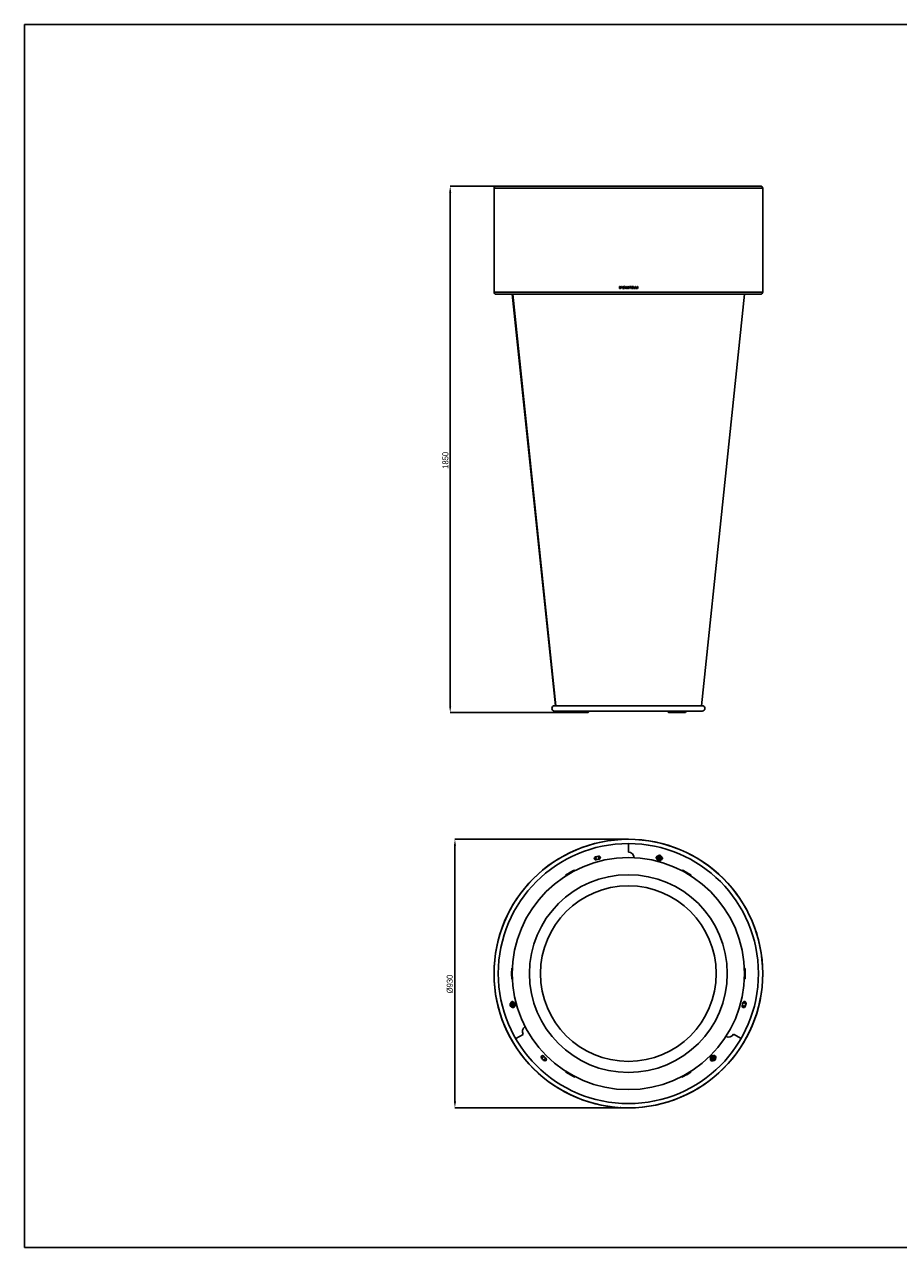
# Model space of a CAD drawing. Header units: millimetres. Extents: x -1749 to 4401, y -854 to 3451.
# Tile 1 of 3: x -1749 to 1326, y -854 to 3451. Entities that reach past the tile are written whole.
import ezdxf

# ---------------------------------------------------------------- set-up
doc = ezdxf.new("R2010")
doc.units = ezdxf.units.MM
doc.header["$LTSCALE"] = 8
doc.header["$PDSIZE"] = -1
doc.linetypes.add('SLD-Centro', pattern=[19.05, 15.24, -1.27, 1.27, -1.27])
doc.linetypes.add('SLD-Solido', pattern=[0])
for name, color, linetype in [('PIEGHE', 6, 'SLD-Centro'), ('QUOTE', 1, 'SLD-Solido'), ('SCHIZZI', 9, 'Continuous')]:
    doc.layers.add(name, color=color, linetype=linetype)
doc.styles.add('SLDTEXTSTYLE0', font='GOTHIC.TTF', dxfattribs={"width": 0.913})
doc.dimstyles.new('SLDDIMSTYLE0', dxfattribs={"dimtxt": 21.166667, "dimasz": 22.4, "dimexe": 0, "dimexo": 0.0625, "dimgap": 5.291667, "dimtad": 1, "dimdec": 0, "dimrnd": 1e-09, "dimzin": 12, "dimdsep": 46, "dimtxsty": 'SLDTEXTSTYLE0', "dimsah": 1, "dimcen": 0.09, "dimadec": 0, "dimazin": 3, "dimtfac": 1, "dimtdec": 0, "dimtofl": 0, "dimtmove": 0, "dimatfit": 3, "dimfxl": 1, "dimfrac": 2, "dimtolj": 1, "dimtzin": 12, "dimarcsym": 0})

# ---------------------------------------------------------------- blocks, each defined once
blk = doc.blocks.new('*D27')
at = {"layer": 'Defpoints', "color": 0, "transparency": 16777216}
for p in [(-89.5, 2881.8), (-251.2, 1028.8), (175.1, 1028.8)]:
    blk.add_point(p, dxfattribs=at)
at = {"layer": 'QUOTE', "color": 0, "lineweight": -2, "transparency": 16777216}
for p, q in [((-89.5, 2881.8), (-251.2, 2881.8)), ((-251.2, 2859.4), (-251.2, 1051.2)), ((175, 1028.8), (-251.2, 1028.8))]:
    blk.add_line(p, q, dxfattribs=at)
at = {"layer": 'QUOTE', "color": 0, "transparency": 16777216}
for points in [[(-254.9, 2859.4), (-247.5, 2859.4), (-251.2, 2881.8)], [(-254.9, 1051.2), (-247.5, 1051.2), (-251.2, 1028.8)]]:
    blk.add_solid(points, dxfattribs=at)
at = {"layer": 'QUOTE', "color": 0, "transparency": 16777216, "insert": (-278.7, 1916.7), "char_height": 21.17, "attachment_point": 2, "rotation": 90, "style": 'SLDTEXTSTYLE0'}
blk.add_mtext('\\A1;1850', dxfattribs=at)
blk = doc.blocks.new('*D28')
at = {"layer": 'Defpoints', "color": 0, "transparency": 16777216}
for p in [(374.5, 582.7), (-234.5, -362.5), (372.6, -362.5)]:
    blk.add_point(p, dxfattribs=at)
at = {"layer": 'QUOTE', "color": 0, "lineweight": -2, "transparency": 16777216}
for p, q in [((374.5, 582.7), (-234.5, 582.7)), ((-234.5, 560.3), (-234.5, -340.1)), ((372.5, -362.5), (-234.5, -362.5))]:
    blk.add_line(p, q, dxfattribs=at)
at = {"layer": 'QUOTE', "color": 0, "transparency": 16777216}
for points in [[(-238.2, 560.3), (-230.7, 560.3), (-234.5, 582.7)], [(-238.2, -340.1), (-230.7, -340.1), (-234.5, -362.5)]]:
    blk.add_solid(points, dxfattribs=at)
at = {"layer": 'QUOTE', "color": 0, "transparency": 16777216, "insert": (-263.3, 73.4), "char_height": 21.17, "attachment_point": 2, "rotation": 90, "style": 'SLDTEXTSTYLE0'}
blk.add_mtext('\\A1;%%C930', dxfattribs=at)

msp = doc.modelspace()

# ---------------------------------------------------------------- linework, layer by layer
for p, q in [((-96.9, 2874.4), (-96.9, 2508.7)), ((-96.9, 2874.4), (848.3, 2874.4)), ((-96.9, 2874.4), (377.1, 2874.4)), ((840.9, 2881.8), (-89.5, 2881.8)), ((377.1, 2874.4), (848.3, 2874.4)), ((848.3, 2508.7), (848.3, 2874.4)), ((-96.9, 2508.7), (848.3, 2508.7)), ((-96.9, 2508.7), (377.1, 2508.7)), ((-89.5, 2501.2), (840.9, 2501.2)), ((119, 1052.9), (-33, 2501.2)), ((-31.1, 2501.2), (-10.4, 2304.5)), ((-10.5, 2304.9), (-31.1, 2501.2)), ((346.4, 2528), (343.9, 2528)), ((343.9, 2528), (343.9, 2521.6)), ((346.8, 2521.6), (343.9, 2521.6)), ((344, 2528), (344, 2521.6)), ((344.7, 2527.2), (344.7, 2522.4)), ((346.4, 2527.2), (344.7, 2527.2)), ((344.7, 2522.4), (346.7, 2522.4)), ((346.7, 2527.9), (346.4, 2528)), ((346.7, 2527.2), (346.4, 2527.2)), ((346.4, 2527.2), (346.4, 2527.2)), ((346.7, 2527.2), (346.4, 2527.2)), ((346.8, 2522.4), (346.7, 2522.4)), ((348.5, 2526.3), (348.5, 2526.3)), ((348.8, 2523.7), (348.8, 2523.7)), ((354, 2528), (351.5, 2528)), ((351.5, 2528), (351.5, 2524.4)), ((351.5, 2528), (351.5, 2524.4)), ((354, 2524.4), (351.5, 2524.4)), ((352, 2526.4), (352, 2527.5)), ((354, 2527.5), (352, 2527.5)), ((354, 2526.4), (352, 2526.4)), ((352, 2524.9), (352, 2526)), ((354, 2526), (352, 2526)), ((354, 2524.9), (352, 2524.9)), ((354, 2527.5), (354, 2528)), ((354, 2526), (354, 2526.4)), ((354, 2524.4), (354, 2524.9)), ((355.9, 2524.2), (355.9, 2524.2)), ((357.3, 2522.1), (356.5, 2520.4)), ((357.3, 2522.1), (356.5, 2520.4)), ((357.4, 2520.4), (356.5, 2520.4)), ((357.3, 2522.1), (357.3, 2522.1)), ((357.4, 2520.4), (358, 2521.8)), ((357.6, 2522.9), (359.6, 2527.2)), ((357.7, 2522.9), (357.6, 2522.9)), ((357.7, 2522.9), (359.6, 2527.2)), ((358, 2521.8), (358.6, 2521.7)), ((358, 2521.8), (358.7, 2521.7)), ((358, 2521.8), (358, 2521.8)), ((358.4, 2522.5), (360.3, 2526.9)), ((358.7, 2522.4), (358.4, 2522.5)), ((358.7, 2521.7), (358.6, 2521.7)), ((358.8, 2522.4), (358.7, 2522.4)), ((359, 2527.3), (359, 2527.3)), ((359.5, 2522.5), (359.5, 2522.5)), ((359.6, 2527.2), (359.6, 2527.2)), ((360.6, 2529.4), (359.9, 2528)), ((360.6, 2529.4), (359.9, 2528)), ((359.9, 2528), (359.9, 2528)), ((360.3, 2526.9), (360.8, 2526.5)), ((360.3, 2526.9), (360.8, 2526.5)), ((360.3, 2526.9), (360.3, 2526.9)), ((361.5, 2529.4), (360.6, 2529.4)), ((360.7, 2527.6), (361.5, 2529.4)), ((361.3, 2527.1), (360.7, 2527.6)), ((360.8, 2526.5), (361.3, 2527.1)), ((361.3, 2522.6), (360.8, 2523.2)), ((360.8, 2523.2), (360.8, 2523.2)), ((361.3, 2522.6), (361.3, 2522.6)), ((366.5, 2528.1), (363.7, 2521.7)), ((366.5, 2528.1), (363.7, 2521.7)), ((364.6, 2521.7), (363.7, 2521.7)), ((364.6, 2521.7), (365.5, 2523.7)), ((368.5, 2523.7), (365.5, 2523.7)), ((367, 2527.1), (365.8, 2524.5)), ((368.1, 2524.5), (365.8, 2524.5)), ((367.4, 2528.1), (366.5, 2528.1)), ((368.1, 2524.5), (367, 2527.1)), ((368.1, 2524.5), (367, 2527.1)), ((367, 2527.1), (367, 2527.1)), ((370.2, 2521.7), (367.4, 2528.1)), ((368.1, 2524.5), (368.1, 2524.5)), ((368.5, 2523.7), (369.4, 2521.7)), ((368.5, 2523.7), (368.5, 2523.7)), ((368.5, 2523.7), (369.4, 2521.7)), ((370.2, 2521.7), (369.4, 2521.7)), ((372.8, 2523.4), (372, 2523.4)), ((372, 2523.4), (372, 2523.4)), ((372.7, 2522), (372.7, 2522)), ((373.4, 2524.8), (374.6, 2524.5)), ((373.4, 2524.8), (374.6, 2524.5)), ((374.7, 2525.2), (373.7, 2525.6)), ((374.6, 2524.5), (375.9, 2524.1)), ((374.6, 2524.5), (375.5, 2524.2)), ((376.1, 2524.8), (374.7, 2525.2)), ((375.6, 2527.1), (375.6, 2527.1)), ((376.1, 2524.8), (375.6, 2525)), ((375.8, 2526.9), (375.8, 2526.9)), ((376, 2527.8), (376, 2527.8)), ((376.9, 2526.3), (376.1, 2526.3)), ((376.1, 2524.8), (376.1, 2524.8)), ((376.4, 2522), (376.4, 2522)), ((376.9, 2526.3), (376.9, 2526.3)), ((377.1, 2523.8), (377.1, 2523.8)), ((377.1, 2508.7), (848.3, 2508.7)), ((384.3, 2528), (379.1, 2528)), ((379.1, 2528), (379.1, 2527.2)), ((381.2, 2527.2), (379.1, 2527.2)), ((381.2, 2527.2), (381.2, 2521.6)), ((382.2, 2521.6), (381.2, 2521.6)), ((382.2, 2521.6), (382.2, 2527.2)), ((384.3, 2527.2), (382.2, 2527.2)), ((382.2, 2521.6), (382.2, 2527.2)), ((382.2, 2527.2), (382.2, 2527.2)), ((384.2, 2527.2), (384.2, 2528)), ((384.3, 2527.2), (384.3, 2528)), ((391.4, 2528), (386.8, 2528)), ((386.8, 2528), (386.8, 2521.6)), ((391.4, 2521.6), (386.8, 2521.6)), ((387.6, 2525.2), (387.6, 2527.2)), ((391.4, 2527.2), (387.6, 2527.2)), ((387.6, 2525.2), (387.6, 2527.2)), ((387.6, 2527.2), (387.6, 2527.2)), ((391.4, 2525.2), (387.6, 2525.2)), ((387.6, 2525.2), (387.6, 2525.2)), ((387.6, 2522.4), (387.6, 2524.4)), ((391.4, 2524.4), (387.6, 2524.4)), ((387.6, 2522.4), (387.6, 2524.4)), ((387.6, 2524.4), (387.6, 2524.4)), ((391.4, 2522.4), (387.6, 2522.4)), ((387.6, 2522.4), (387.6, 2522.4)), ((391.4, 2527.2), (391.4, 2528)), ((391.4, 2527.2), (391.4, 2528)), ((391.4, 2524.4), (391.4, 2525.2)), ((391.4, 2524.4), (391.4, 2525.2)), ((391.4, 2521.6), (391.4, 2522.4)), ((391.4, 2521.6), (391.4, 2522.4)), ((395, 2528), (394.2, 2528)), ((394.2, 2528), (394.2, 2521.6)), ((398.6, 2521.6), (394.2, 2521.6)), ((395, 2522.4), (395, 2528)), ((395, 2522.4), (395, 2528)), ((398.6, 2522.4), (395, 2522.4)), ((395, 2522.4), (395, 2522.4)), ((398.6, 2521.6), (398.6, 2522.4)), ((398.6, 2521.6), (398.6, 2522.4)), ((401.9, 2528), (401.1, 2528)), ((401.1, 2528), (401.1, 2521.6)), ((405.5, 2521.6), (401.1, 2521.6)), ((401.8, 2522.4), (401.8, 2528)), ((401.8, 2522.4), (401.9, 2522.4)), ((401.9, 2522.4), (401.9, 2528)), ((405.5, 2522.4), (401.9, 2522.4)), ((405.5, 2521.6), (405.5, 2522.4)), ((405.5, 2521.6), (405.5, 2522.4)), ((408.9, 2528), (408.1, 2528)), ((408.1, 2528), (408.1, 2521.6)), ((408.9, 2521.6), (408.1, 2521.6)), ((408.8, 2521.6), (408.8, 2528)), ((408.9, 2521.6), (408.9, 2528)), ((635.6, 1052.9), (115.8, 1052.9)), ((115.8, 1034.3), (635.6, 1034.3)), ((175.1, 1028.8), (171.9, 1034.3)), ((229.5, 1034.3), (224.9, 1028.8)), ((231.7, 1034.3), (227.1, 1028.8)), ((234.5, 1028.8), (239.1, 1034.3)), ((512.3, 1034.3), (516.9, 1028.8)), ((524.3, 1028.8), (519.7, 1034.3)), ((526.5, 1028.8), (521.9, 1034.3)), ((579.5, 1034.3), (576.3, 1028.8)), ((224.9, 1028.8), (175.1, 1028.8)), ((224.9, 1028.8), (227.1, 1028.8)), ((227.7, 1028.8), (234.5, 1028.8)), ((516.9, 1028.8), (523.8, 1028.8)), ((526.5, 1028.8), (524.3, 1028.8)), ((576.3, 1028.8), (526.5, 1028.8)), ((374.3, 582.7), (374.3, 582.7)), ((374.7, 582.7), (374.7, 582.7)), ((375.6, 537.5), (375.6, 567.8)), ((375.6, 567.8), (375.6, 537.5)), ((270.5, 523.9), (259.7, 521)), ((478.3, 516.5), (478.5, 518.5)), ((478.5, 518.5), (478.6, 521.1)), ((478.6, 521.1), (481, 522.3)), ((481, 522.3), (482.8, 523.2)), ((482.8, 523.2), (485.1, 524.3)), ((484.7, 520.8), (484, 520.8)), ((485.1, 524.3), (487.3, 522.9)), ((486.3, 520.5), (486.7, 520.2)), ((487.3, 522.9), (488.9, 521.8)), ((488.9, 521.8), (491.1, 520.4)), ((491, 517.7), (490.9, 515.7)), ((491.1, 520.4), (491, 517.7)), ((186.4, 474.6), (187.3, 473)), ((262.6, 510.2), (273.4, 513.1)), ((478.2, 513.9), (478.3, 516.5)), ((480.4, 512.4), (478.2, 513.9)), ((482, 511.3), (480.4, 512.4)), ((484.2, 509.9), (482, 511.3)), ((482.6, 514), (482.5, 514.1)), ((482.9, 514.4), (482.6, 514)), ((486.6, 511.1), (484.2, 509.9)), ((488.4, 512), (486.6, 511.1)), ((490.7, 513.1), (488.4, 512)), ((490.9, 515.7), (490.7, 513.1)), ((564.2, 473), (565.1, 474.6)), ((155.3, 454.5), (154.3, 456.1)), ((155.3, 454.5), (155.4, 454.4)), ((187.4, 472.9), (187.3, 473)), ((564.2, 473), (564.1, 472.8)), ((595.8, 454.5), (595.9, 454.7)), ((596.8, 456.3), (595.9, 454.7)), ((-35.1, 110.5), (-34.6, 129.2)), ((-34.6, 129.2), (-32.8, 129.2)), ((-33.2, 110.5), (-32.8, 129.2)), ((-32.6, 129.2), (-32.8, 129.2)), ((-33.2, 110.5), (-35.1, 110.5)), ((-34.6, 91), (-35.1, 110.1)), ((-33.2, 110.1), (-35.1, 110.1)), ((-32.8, 91), (-34.6, 91)), ((-33, 110.5), (-33.2, 110.5)), ((-32.8, 91), (-33.2, 110.1)), ((-33.2, 110.1), (-33, 110.1)), ((-32.8, 91), (-32.6, 91)), ((66.8, 110.5), (66.7, 110.5)), ((66.7, 110.1), (66.8, 110.1)), ((784.3, 128.3), (784.1, 128.3)), ((784.1, 91.7), (784.3, 91.7)), ((784.3, 128.3), (786.1, 128.3)), ((786.1, 91.7), (784.3, 91.7)), ((-37.8, -2.3), (-37.6, 0.3)), ((-37.6, 0.3), (-37.5, 2.3)), ((-37.5, 2.3), (-37.3, 4.9)), ((-37.3, 4.9), (-35, 6.1)), ((-35, 6.1), (-33.2, 7)), ((-34.5, 0.2), (-34.9, 0.1)), ((-33.2, 7), (-30.9, 8.1)), ((-30.9, 8.1), (-28.7, 6.7)), ((-28.7, 6.7), (-27, 5.6)), ((-27, 5.6), (-24.8, 4.2)), ((-25, 1.5), (-25.1, -0.5)), ((-24.8, 4.2), (-25, 1.5)), ((778.8, 7.9), (775.9, -2.8)), ((786.7, -5.7), (789.6, 5.1)), ((-35.6, -3.8), (-37.8, -2.3)), ((-33.9, -4.9), (-35.6, -3.8)), ((-31.7, -6.3), (-33.9, -4.9)), ((-29.4, -5.1), (-31.7, -6.3)), ((-27.6, -4.2), (-29.4, -5.1)), ((-25.3, -3.1), (-27.6, -4.2)), ((-25.1, -0.5), (-25.3, -3.1)), ((-20.7, -118.9), (5.6, -103.7)), ((5.6, -103.7), (-20.7, -118.9)), ((772.2, -118.7), (745.9, -103.5)), ((745.9, -103.5), (772.2, -118.7)), ((69.9, -187.9), (77.8, -195.8)), ((85.7, -187.9), (77.8, -180.1)), ((667.3, -191), (667.4, -188.4)), ((669.4, -192.5), (667.3, -191)), ((667.4, -188.4), (667.5, -186.4)), ((667.5, -186.4), (667.7, -183.8)), ((667.7, -183.8), (670, -182.6)), ((671.1, -193.6), (669.4, -192.5)), ((670, -182.6), (671.8, -181.8)), ((670.8, -190), (671.1, -190.4)), ((671.4, -190.1), (671.1, -190.4)), ((673.3, -195), (671.1, -193.6)), ((671.8, -181.8), (674.2, -180.6)), ((675.6, -193.9), (673.3, -195)), ((674.2, -180.6), (676.4, -182)), ((677.4, -193), (675.6, -193.9)), ((676.4, -182), (678, -183.1)), ((679.8, -191.8), (677.4, -193)), ((678, -183.1), (680.2, -184.6)), ((679.9, -189.2), (679.8, -191.8)), ((680, -187.2), (679.9, -189.2)), ((680.2, -184.6), (680, -187.2)), ((154.2, -235.9), (155.2, -234.3)), ((155.3, -234.2), (155.2, -234.3)), ((187.2, -252.9), (186.3, -254.5)), ((187.2, -252.9), (187.3, -252.7)), ((564, -252.7), (564.1, -252.9)), ((565, -254.5), (564.1, -252.9)), ((595.8, -234.6), (595.7, -234.4)), ((595.8, -234.6), (596.7, -236.2)), ((352, -361.9), (352, -361.9)), ((381.2, -362.5), (381.2, -362.5)), ((382.2, -362.5), (382.2, -362.5)), ((387.6, -362.4), (387.6, -362.4))]:
    msp.add_line(p, q)
at = {"flags": 128}
for points in [[(-31, 2501.2), (44.1, 1782.3), (120.3, 1052.9)], [(632.4, 1052.9), (708.9, 1782.3), (784.4, 2501.2)]]:
    msp.add_lwpolyline(points, dxfattribs=at)
for centre, radius in [((375.7, 110.1), 472.6), ((375.7, 110.1), 457.7), ((375.7, 110.1), 408.4), ((484.7, 517.1), 9.28), ((484.7, 517.1), 3.25), ((484.7, 517.1), 3.1), ((375.7, 110.1), 348.1), ((375.7, 110.1), 309.1), ((-31.3, 0.9), 9.28), ((-31.3, 0.9), 3.25), ((-31.3, 0.9), 3.1), ((673.7, -187.8), 9.28), ((673.7, -187.8), 3.25), ((673.7, -187.8), 3.1)]:
    msp.add_circle(centre, radius)
for centre, radius, start, end in [((-89.5, 2874.4), 7.43, 90, 180), ((840.9, 2874.4), 7.43, 0, 90), ((-89.5, 2508.7), 7.43, 180, 270), ((840.9, 2508.7), 7.43, 270, 0), ((115.8, 1043.6), 9.28, 90, 270), ((635.6, 1043.6), 9.28, 270, 90), ((375.7, 110.1), 472.6, 90.1656, 90.1204), ((261.2, 515.6), 5.57, 105.0119, 285.0119), ((266.5, 517.1), 5.57, 150.0143, 102.9887), ((266.5, 517.1), 5.57, 107.0379, 150.0143), ((271.9, 518.5), 5.57, 285.2858, 104.7404), ((375.8, 517.6), 19.9, 1.2183, 90.5052), ((375.8, 517.6), 19.9, 1.2183, 90.5047), ((479.3, 518.6), 5.57, 98.3334, 231.6921), ((484.7, 517.1), 6.34, 125.5465, 167.4982), ((484.7, 517.1), 6.34, 65.5465, 107.4982), ((484.7, 517.1), 6.34, 5.5465, 47.4982), ((490, 515.7), 5.57, 277.9304, 52.1), ((484.7, 517.1), 6.34, 185.5465, 227.4982), ((484.7, 517.1), 6.34, 245.5465, 287.4982), ((484.7, 517.1), 6.34, 305.5465, 347.4982), ((-32.7, 6.3), 5.57, 37.8813, 171.9428), ((-31.3, 0.9), 6.34, 185.5465, 227.4982), ((-31.3, 0.9), 6.34, 125.5465, 167.4982), ((-31.3, 0.9), 6.34, 65.5465, 107.4982), ((-31.3, 0.9), 6.34, 5.5465, 47.4982), ((782.7, 1.1), 5.57, 165.7107, 30.0143), ((782.7, 1.1), 5.57, 30.0143, 164.3143), ((784.2, 6.5), 5.57, 345.0119, 165.0119), ((-29.8, -4.4), 5.57, 218.3821, 351.8503), ((-31.3, 0.9), 6.34, 245.5465, 287.4982), ((-31.3, 0.9), 6.34, 305.5465, 347.4982), ((781.3, -4.2), 5.57, 165.2859, 344.7405), ((22.7, -93.6), 19.9, 121.2183, 210.5046), ((22.7, -93.6), 19.9, 121.2183, 210.5052), ((728.6, -93.8), 19.9, 241.217, 330.5046), ((728.6, -93.8), 19.9, 241.2171, 330.5053), ((73.9, -184), 5.57, 45.2858, 224.7403), ((77.8, -188), 5.57, 270.0143, 221.5488), ((77.8, -188), 5.57, 228.4777, 270.0143), ((81.8, -191.9), 5.57, 225.0118, 45.0118), ((669.8, -191.7), 5.57, 158.0653, 291.9319), ((673.7, -187.8), 6.34, 185.5465, 227.4982), ((673.7, -187.8), 6.34, 125.5465, 167.4982), ((673.7, -187.8), 6.34, 245.5465, 287.4982), ((673.7, -187.8), 6.34, 65.5465, 107.4982), ((677.7, -183.9), 5.57, 338.1974, 111.8609), ((673.7, -187.8), 6.34, 305.5465, 347.4982), ((673.7, -187.8), 6.34, 5.5465, 47.4982)]:
    msp.add_arc(centre, radius, start, end)
for points, knots in [([(349.1, 2526.8), (348.7, 2527.1), (348.1, 2527.7), (347.2, 2527.9), (346.7, 2527.9)], [0, 0, 0, 0, 0.499991, 1, 1, 1, 1]), ([(348.5, 2526.3), (348.2, 2526.5), (347.7, 2527), (347, 2527.1), (346.7, 2527.2)], [0, 0, 0, 0, 0.499996, 1, 1, 1, 1]), ([(348.5, 2526.3), (348.2, 2526.5), (347.7, 2527), (347.1, 2527.1), (346.7, 2527.2)], [0, 0, 0, 0, 0.500052, 1, 1, 1, 1]), ([(346.7, 2522.4), (346.9, 2522.5), (347.3, 2522.5), (347.9, 2522.8), (348.4, 2523.2), (348.6, 2523.5), (348.8, 2523.7)], [0, 0, 0, 0, 0.250589, 0.500047, 0.749802, 1, 1, 1, 1]), ([(346.8, 2522.4), (347, 2522.5), (347.4, 2522.5), (347.9, 2522.8), (348.4, 2523.2), (348.7, 2523.5), (348.8, 2523.7)], [0, 0, 0, 0, 0.250537, 0.499969, 0.749741, 1, 1, 1, 1]), ([(346.8, 2521.6), (347.1, 2521.7), (347.6, 2521.8), (348.3, 2522.1), (349, 2522.6), (349.3, 2523.1), (349.4, 2523.3)], [0, 0, 0, 0, 0.250165, 0.499992, 0.749903, 1, 1, 1, 1]), ([(348.8, 2523.7), (348.8, 2523.9), (349, 2524.3), (349, 2525.1), (348.9, 2525.7), (348.6, 2526.1), (348.5, 2526.3)], [0, 0, 0, 0, 0.250141, 0.499964, 0.749983, 1, 1, 1, 1]), ([(348.8, 2523.7), (348.9, 2523.9), (349.1, 2524.3), (349.1, 2525.1), (348.9, 2525.7), (348.6, 2526.1), (348.5, 2526.3)], [0, 0, 0, 0, 0.250142, 0.4999876, 0.7500157, 1, 1, 1, 1]), ([(349.4, 2523.3), (349.6, 2523.6), (349.8, 2524.2), (349.8, 2525.1), (349.6, 2526.1), (349.2, 2526.6), (349.1, 2526.8)], [0, 0, 0, 0, 0.250007, 0.499999, 0.749993, 1, 1, 1, 1]), ([(357.8, 2527.8), (357.5, 2527.7), (356.9, 2527.3), (356.2, 2526.4), (355.8, 2525.4), (355.9, 2524.6), (355.9, 2524.2)], [0, 0, 0, 0, 0.249997, 0.499993, 0.749998, 1, 1, 1, 1]), ([(357.9, 2527.8), (357.5, 2527.7), (356.9, 2527.3), (356.2, 2526.4), (355.8, 2525.4), (355.9, 2524.6), (355.9, 2524.2)], [0, 0, 0, 0, 0.249916, 0.499896, 0.74994, 1, 1, 1, 1]), ([(355.9, 2524.2), (356, 2524), (356.1, 2523.6), (356.4, 2523), (356.8, 2522.5), (357.1, 2522.3), (357.3, 2522.1)], [0, 0, 0, 0, 0.250508, 0.499983, 0.749802, 1, 1, 1, 1]), ([(355.9, 2524.2), (356, 2524), (356.1, 2523.6), (356.4, 2523), (356.8, 2522.5), (357.1, 2522.3), (357.3, 2522.1)], [0, 0, 0, 0, 0.250515, 0.500052, 0.749815, 1, 1, 1, 1]), ([(358.1, 2527.1), (357.9, 2527), (357.4, 2526.7), (356.9, 2526), (356.6, 2525.2), (356.7, 2524.7), (356.7, 2524.4)], [0, 0, 0, 0, 0.2499938, 0.4999902, 0.7500019, 1, 1, 1, 1]), ([(356.7, 2524.4), (356.8, 2524.1), (356.9, 2523.5), (357.4, 2523.1), (357.6, 2522.9)], [0, 0, 0, 0, 0.500004, 1, 1, 1, 1]), ([(359.9, 2528), (359.6, 2528), (358.9, 2528.2), (358.2, 2528), (357.8, 2527.8)], [0, 0, 0, 0, 0.499997, 1, 1, 1, 1]), ([(359.9, 2528), (359.6, 2528), (358.9, 2528.2), (358.2, 2528), (357.9, 2527.8)], [0, 0, 0, 0, 0.499991, 1, 1, 1, 1]), ([(359.6, 2527.2), (359.4, 2527.3), (358.9, 2527.3), (358.4, 2527.2), (358.1, 2527.1)], [0, 0, 0, 0, 0.5002995, 1, 1, 1, 1]), ([(359.6, 2527.2), (359.4, 2527.3), (358.9, 2527.3), (358.4, 2527.2), (358.2, 2527.1)], [0, 0, 0, 0, 0.500286, 1, 1, 1, 1]), ([(358.6, 2521.7), (358.9, 2521.6), (359.4, 2521.6), (360.1, 2521.8), (360.8, 2522.1), (361.1, 2522.4), (361.3, 2522.6)], [0, 0, 0, 0, 0.250184, 0.499997, 0.749834, 1, 1, 1, 1]), ([(360.8, 2523.2), (360.7, 2523.1), (360.4, 2522.8), (359.9, 2522.5), (359.3, 2522.4), (358.9, 2522.4), (358.7, 2522.4)], [0, 0, 0, 0, 0.2502482, 0.499994, 0.7497171, 1, 1, 1, 1]), ([(358.7, 2521.7), (358.9, 2521.6), (359.4, 2521.6), (360.1, 2521.8), (360.8, 2522.1), (361.2, 2522.4), (361.3, 2522.6)], [0, 0, 0, 0, 0.249969, 0.499947, 0.749955, 1, 1, 1, 1]), ([(360.8, 2523.2), (360.7, 2523.1), (360.4, 2522.8), (359.9, 2522.5), (359.3, 2522.4), (359, 2522.4), (358.8, 2522.4)], [0, 0, 0, 0, 0.250062, 0.50006, 0.750034, 1, 1, 1, 1]), ([(372, 2523.4), (372, 2523.3), (372, 2523), (372.2, 2522.6), (372.4, 2522.3), (372.6, 2522.1), (372.7, 2522)], [0, 0, 0, 0, 0.2508522, 0.4999762, 0.7499528, 1, 1, 1, 1]), ([(372, 2523.4), (372, 2523.3), (372, 2523), (372.2, 2522.6), (372.4, 2522.3), (372.6, 2522.1), (372.7, 2522)], [0, 0, 0, 0, 0.250795, 0.50004, 0.749941, 1, 1, 1, 1]), ([(373.1, 2527.8), (373, 2527.7), (372.8, 2527.5), (372.5, 2527.1), (372.4, 2526.7), (372.3, 2526.2), (372.4, 2525.8), (372.6, 2525.4), (373, 2525), (373.2, 2524.9), (373.4, 2524.8)], [0, 0, 0, 0, 0.125174, 0.249993, 0.375002, 0.499994, 0.62494, 0.749998, 0.87496, 1, 1, 1, 1]), ([(373.1, 2527.8), (373, 2527.7), (372.8, 2527.5), (372.5, 2527.1), (372.4, 2526.7), (372.3, 2526.2), (372.4, 2525.8), (372.6, 2525.4), (373, 2525), (373.2, 2524.9), (373.4, 2524.8)], [0, 0, 0, 0, 0.12497, 0.249978, 0.374988, 0.50003, 0.62505, 0.750063, 0.875039, 1, 1, 1, 1]), ([(372.7, 2522), (373, 2521.9), (373.6, 2521.5), (374.6, 2521.4), (375.5, 2521.6), (376.1, 2521.9), (376.4, 2522)], [0, 0, 0, 0, 0.249997, 0.499998, 0.75, 1, 1, 1, 1]), ([(372.7, 2522), (373, 2521.9), (373.6, 2521.5), (374.6, 2521.4), (375.5, 2521.6), (376.1, 2521.9), (376.4, 2522)], [0, 0, 0, 0, 0.250011, 0.499998, 0.749983, 1, 1, 1, 1]), ([(373.1, 2522.7), (373.1, 2522.7), (373, 2522.8), (372.9, 2523), (372.8, 2523.2), (372.8, 2523.3), (372.8, 2523.4)], [0, 0, 0, 0, 0.251678, 0.500026, 0.74837, 1, 1, 1, 1]), ([(376, 2527.8), (375.8, 2527.9), (375.3, 2528.1), (374.6, 2528.2), (373.8, 2528.1), (373.4, 2527.9), (373.1, 2527.8)], [0, 0, 0, 0, 0.250155, 0.499986, 0.749995, 1, 1, 1, 1]), ([(376, 2527.8), (375.8, 2527.9), (375.3, 2528.1), (374.6, 2528.2), (373.8, 2528.1), (373.4, 2527.9), (373.1, 2527.8)], [0, 0, 0, 0, 0.250013, 0.499999, 0.749987, 1, 1, 1, 1]), ([(373.7, 2525.6), (373.6, 2525.6), (373.4, 2525.7), (373.3, 2525.9), (373.2, 2526.1), (373.1, 2526.3), (373.1, 2526.5), (373.2, 2526.8), (373.4, 2527), (373.5, 2527), (373.6, 2527.1)], [0, 0, 0, 0, 0.125718, 0.249974, 0.374959, 0.499984, 0.624992, 0.75002, 0.874554, 1, 1, 1, 1]), ([(375.9, 2522.7), (375.7, 2522.5), (375.2, 2522.3), (374.5, 2522.2), (373.8, 2522.3), (373.4, 2522.6), (373.1, 2522.7)], [0, 0, 0, 0, 0.250165, 0.499991, 0.749898, 1, 1, 1, 1]), ([(373.6, 2527.1), (373.7, 2527.2), (374, 2527.3), (374.6, 2527.4), (375.1, 2527.4), (375.5, 2527.2), (375.6, 2527.1)], [0, 0, 0, 0, 0.250257, 0.499993, 0.749769, 1, 1, 1, 1]), ([(374.6, 2527.4), (374.8, 2527.4), (375.1, 2527.4), (375.5, 2527.2), (375.6, 2527.1)], [0, 0, 0, 0, 0.493632, 1, 1, 1, 1]), ([(375.6, 2527.1), (375.7, 2527.1), (375.8, 2527), (375.9, 2526.8), (376, 2526.6), (376.1, 2526.4), (376.1, 2526.3)], [0, 0, 0, 0, 0.251456, 0.499991, 0.749846, 1, 1, 1, 1]), ([(375.9, 2524.1), (375.9, 2524.1), (376, 2524), (376.1, 2523.9), (376.2, 2523.8), (376.3, 2523.7), (376.3, 2523.6)], [0, 0, 0, 0, 0.251846, 0.499758, 0.749679, 1, 1, 1, 1]), ([(376.3, 2523.6), (376.3, 2523.5), (376.3, 2523.4), (376.2, 2523.1), (376.1, 2522.8), (376, 2522.7), (375.9, 2522.7)], [0, 0, 0, 0, 0.250695, 0.49992, 0.748802, 1, 1, 1, 1]), ([(376.9, 2526.3), (376.8, 2526.5), (376.8, 2526.8), (376.6, 2527.2), (376.4, 2527.5), (376.2, 2527.7), (376, 2527.8)], [0, 0, 0, 0, 0.25076, 0.499983, 0.749488, 1, 1, 1, 1]), ([(376.9, 2526.3), (376.8, 2526.5), (376.8, 2526.8), (376.6, 2527.2), (376.4, 2527.5), (376.2, 2527.7), (376, 2527.8)], [0, 0, 0, 0, 0.250746, 0.500052, 0.749488, 1, 1, 1, 1]), ([(377.1, 2523.8), (377, 2523.9), (377, 2524.1), (376.7, 2524.4), (376.5, 2524.7), (376.2, 2524.8), (376.1, 2524.8)], [0, 0, 0, 0, 0.250932, 0.499996, 0.749175, 1, 1, 1, 1]), ([(377.1, 2523.8), (377, 2523.9), (377, 2524.1), (376.7, 2524.4), (376.5, 2524.7), (376.2, 2524.8), (376.1, 2524.8)], [0, 0, 0, 0, 0.250924, 0.500086, 0.749193, 1, 1, 1, 1]), ([(376.4, 2522), (376.5, 2522.1), (376.7, 2522.4), (377, 2522.8), (377.1, 2523.3), (377.1, 2523.6), (377.1, 2523.8)], [0, 0, 0, 0, 0.250313, 0.499982, 0.749874, 1, 1, 1, 1]), ([(376.4, 2522), (376.5, 2522.1), (376.7, 2522.4), (377, 2522.8), (377.1, 2523.3), (377.1, 2523.6), (377.1, 2523.8)], [0, 0, 0, 0, 0.24994, 0.499935, 0.749965, 1, 1, 1, 1]), ([(482.6, 514), (482.6, 514), (482.4, 514.1), (483.9, 513.3), (485.4, 513.4), (486.8, 514), (487.8, 515), (488.4, 516.4), (488.4, 517.9), (487.8, 519.3), (486.8, 520.3), (485.4, 520.9), (483.9, 520.9), (482.5, 520.3), (481.5, 519.2), (480.9, 517.8), (480.9, 516.4), (481.5, 515), (482.2, 514.3), (482.6, 514)], [0, 0, 0, 0, 0.0380915, 0.1071024, 0.1677163, 0.2259376, 0.2860269, 0.3461162, 0.4043376, 0.4649514, 0.5240179, 0.5830845, 0.6436983, 0.7019197, 0.762009, 0.8220983, 0.8803196, 0.9409335, 1, 1, 1, 1]), ([(154.3, 456.1), (159.5, 459.4), (170, 465.9), (180.9, 471.7), (186.4, 474.6)], [0, 0, 0, 0, 0.5, 1, 1, 1, 1]), ([(482.4, 514.2), (482.9, 513.9), (483.3, 513.5), (483.8, 513.5), (483.8, 513.5)], [0, 0, 0, 0, 0.951331, 1, 1, 1, 1]), ([(565.1, 474.6), (570.5, 471.7), (581.2, 466), (591.6, 459.5), (596.8, 456.3)], [0, 0, 0, 0, 0.5, 1, 1, 1, 1]), ([(155.3, 454.5), (160.5, 457.8), (171, 464.3), (181.9, 470.1), (187.3, 473)], [0, 0, 0, 0, 0.499998, 1, 1, 1, 1]), ([(564.2, 473), (569.6, 470.1), (580.3, 464.4), (590.7, 457.9), (595.9, 454.7)], [0, 0, 0, 0, 0.500001, 1, 1, 1, 1]), ([(784.3, 128.3), (784.5, 122.2), (784.9, 110), (784.5, 97.8), (784.3, 91.7)], [0, 0, 0, 0, 0.505074, 1, 1, 1, 1]), ([(786.1, 128.3), (786.3, 122.2), (786.7, 110), (786.3, 97.8), (786.1, 91.7)], [0, 0, 0, 0, 0.505097, 1, 1, 1, 1]), ([(-34.1, 3.3), (-34.4, 2.8), (-35, 2), (-35.1, 0.7), (-34.9, 0.2), (-34.8, 0.1)], [0, 0, 0, 0, 0.493721, 0.892859, 1, 1, 1, 1]), ([(-34.9, 0.1), (-34.9, 0.1), (-35, 0.2), (-34.4, -1.3), (-33.3, -2.3), (-31.9, -2.8), (-30.4, -2.8), (-29.1, -2.2), (-28, -1.1), (-27.5, 0.3), (-27.6, 1.8), (-28.2, 3.2), (-29.3, 4.2), (-30.7, 4.7), (-32.2, 4.6), (-33.5, 4), (-34.5, 2.9), (-35.1, 1.5), (-35, 0.5), (-34.9, 0.1)], [0, 0, 0, 0, 0.038092, 0.107102, 0.167716, 0.225938, 0.286027, 0.346116, 0.404338, 0.464951, 0.524018, 0.583084, 0.643698, 0.70192, 0.762009, 0.822098, 0.88032, 0.940933, 1, 1, 1, 1]), ([(-31, 4.6), (-31.1, 4.6), (-31.4, 4.7), (-31.7, 4.6), (-32, 4.6)], [0, 0, 0, 0, 0.267298, 1, 1, 1, 1]), ([(671.1, -190.4), (671.1, -190.4), (671, -190.3), (672.2, -191.4), (673.7, -191.6), (675.2, -191.3), (676.4, -190.5), (677.2, -189.3), (677.5, -187.8), (677.3, -186.4), (676.4, -185.1), (675.2, -184.3), (673.7, -184), (672.3, -184.3), (671, -185.1), (670.2, -186.4), (669.9, -187.8), (670.2, -189.3), (670.8, -190.1), (671.1, -190.4)], [0, 0, 0, 0, 0.038092, 0.107102, 0.167716, 0.225938, 0.286027, 0.346116, 0.404338, 0.464951, 0.524018, 0.583084, 0.643698, 0.70192, 0.762009, 0.822098, 0.88032, 0.940933, 1, 1, 1, 1]), ([(673.1, -184.6), (672.9, -184.6), (672.2, -184.7), (671.3, -185.4), (670.9, -186.1), (670.8, -186.3)], [0, 0, 0, 0, 0.217035, 0.742503, 1, 1, 1, 1]), ([(671.5, -190.7), (671.9, -191), (672.5, -191.4), (673.1, -191.4), (673.2, -191.4)], [0, 0, 0, 0, 0.793461, 1, 1, 1, 1]), ([(186.3, -254.5), (180.9, -251.5), (170, -245.7), (159.5, -239.2), (154.2, -235.9)], [0, 0, 0, 0, 0.5, 1, 1, 1, 1]), ([(187.2, -252.9), (181.8, -250), (170.9, -244.1), (160.4, -237.6), (155.2, -234.3)], [0, 0, 0, 0, 0.500002, 1, 1, 1, 1]), ([(595.8, -234.6), (590.6, -237.8), (580.3, -244.3), (569.5, -250), (564.1, -252.9)], [0, 0, 0, 0, 0.499999, 1, 1, 1, 1]), ([(596.7, -236.2), (591.5, -239.4), (581.2, -245.9), (570.4, -251.6), (565, -254.5)], [0, 0, 0, 0, 0.5000002, 1, 1, 1, 1]), ([(348.5, -361.7), (348.2, -361.7), (347.7, -361.7), (347, -361.6), (346.7, -361.6)], [0, 0, 0, 0, 0.5, 1, 1, 1, 1]), ([(349, -361.8), (349, -361.8), (349, -361.8), (348.9, -361.7), (348.6, -361.7), (348.5, -361.7)], [0, 0, 0, 0, 0.088334, 0.544167, 1, 1, 1, 1]), ([(358.1, -362.2), (357.9, -362.2), (357.4, -362.2), (356.9, -362.1), (356.7, -362.1), (356.7, -362.1), (356.7, -362.1)], [0, 0, 0, 0, 0.307869, 0.615738, 0.923608, 1, 1, 1, 1]), ([(359.6, -362.2), (359.4, -362.2), (358.9, -362.2), (358.4, -362.2), (358.1, -362.2)], [0, 0, 0, 0, 0.500298, 1, 1, 1, 1])]:
    msp.add_open_spline(points, degree=3, knots=knots)
at = {"layer": 'PIEGHE', "color": 6, "true_color": 0xff00ff}
for p, q in [((374.5, 582.7), (352.4, 582.7)), ((372.6, -362.5), (368.9, -362.5))]:
    msp.add_line(p, q, dxfattribs=at)
at = {"layer": 'QUOTE', "color": 7, "true_color": 0xffffff}
msp.add_line((-1748.9, 3450.9), (4400.8, 3450.9), dxfattribs=at)
at = {"layer": 'SCHIZZI', "color": 7, "true_color": 0xffffff}
for p, q in [((-1748.9, 3450.9), (-1748.9, -854.1)), ((-1748.9, -854.1), (4401.1, -854.1))]:
    msp.add_line(p, q, dxfattribs=at)

# ---------------------------------------------------------------- dimensions: what is measured, and where the dimension line sits
at = {"layer": 'QUOTE'}
for base, p1, p2, text, picture, middle in [((-251.2, 1028.8), (-89.5, 2881.8), (175.1, 1028.8), '1850', '*D27', (-251.2, 1916.7)), ((-234.5, -362.5), (374.5, 582.7), (372.6, -362.5), '%%C930', '*D28', (-234.5, 73.4))]:
    dim = msp.add_linear_dim(base=base, p1=p1, p2=p2, angle=90, text=text, dimstyle='SLDDIMSTYLE0', dxfattribs=at)
    dim.commit()
    dim.dimension.update_dxf_attribs({"geometry": picture, "text_midpoint": middle, "dimtype": 160})

doc.saveas('drawing.dxf')
